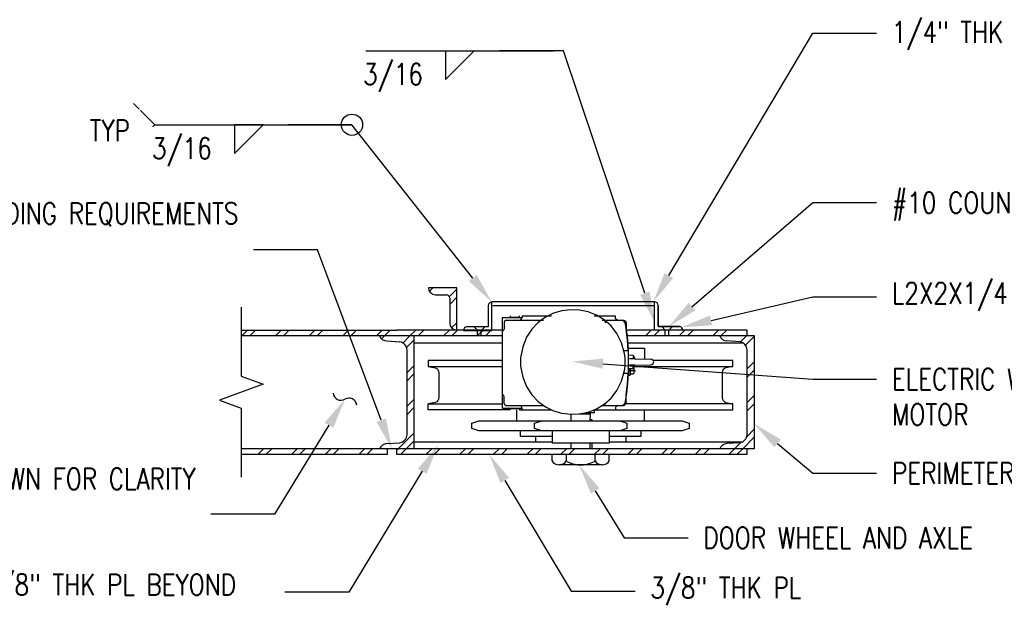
# Model space of a CAD drawing. Header units: inches. Extents: x -165 to 872, y 12 to 168.
# Tile 6 of 17: x 161 to 230, y 91 to 132. Entities that reach past the tile are written whole.
import ezdxf
from ezdxf import colors
from ezdxf.entities.mleader import LeaderData, LeaderLine
from ezdxf.math import Vec2, Vec3

# ---------------------------------------------------------------- set-up
doc = ezdxf.new("R2010")
doc.units = ezdxf.units.IN
doc.header["$MEASUREMENT"] = 0
for name, color, linetype in [('A-ANNO-NOTE', 2, 'Continuous'), ('A-DETL-THIN', 1, 'Continuous'), ('M-DETL-PATT', 1, 'Continuous'), ('S-ANNO-NOTE', 2, 'Continuous')]:
    doc.layers.add(name, color=color, linetype=linetype)
doc.styles.add('Annotative', font='romans.shx', dxfattribs={"width": 0.8, "height": 0.125})
pattern_1 = [(45, (118.7539, 0), (-1.18794, 1.18794), []), (45, (118.7539, 1.8), (-1.18794, 1.18794), [])]

# ---------------------------------------------------------------- blocks, each defined once
blk = doc.blocks.new('HDR-Si_Weld-Symbol - Bottom-1969923-DETAIL - DOOR WHEEL AND MOTOR DOOR')
at = {"layer": 'A-ANNO-NOTE'}
for p, q in [((-0.4375, 0), (0.6709, 0)), ((0.0313, -0.1691), (0.2004, 0)), ((0.0313, 0), (0.0313, -0.1691))]:
    blk.add_line(p, q, dxfattribs=at)
blk = doc.blocks.new('HDR-Si_Weld-Symbol - Bottom-1969935-DETAIL - DOOR WHEEL AND MOTOR DOOR')
at = {"layer": 'A-ANNO-NOTE'}
for p, q in [((-0.4375, 0), (-0.5625, 0.125)), ((-0.4375, 0), (-0.5625, -0.125)), ((-0.4375, 0), (0.7234, 0)), ((0.0313, -0.1691), (0.2004, 0)), ((0.0313, 0), (0.0313, -0.1691)), ((0.2004, 0), (0.0313, 0))]:
    blk.add_line(p, q, dxfattribs=at)
blk.add_circle((0.7234, 0), 0.0625, dxfattribs=at)

msp = doc.modelspace()

# ---------------------------------------------------------------- hatches: boundary and pattern name
at = {"layer": 'M-DETL-PATT', "lineweight": -3}
h = msp.add_hatch(dxfattribs=at)
h.set_pattern_fill('FP_2', color=8, style=0, pattern_type=2)
h.set_pattern_definition(pattern_1)
h.paths.add_polyline_path([(191.8147, 110.555), (191.8147, 113.555), (189.8147, 113.555), (189.8318, 113.4256), (189.8817, 113.305), (189.9612, 113.2014), (190.0647, 113.122), (190.1853, 113.072), (190.3147, 113.055), (191.0647, 113.055), (191.1294, 113.0465), (191.1897, 113.0215), (191.2415, 112.9818), (191.2812, 112.93), (191.3062, 112.8697), (191.3147, 112.805), (191.3147, 111.055), (191.3318, 110.9256), (191.3817, 110.805), (191.4612, 110.7014), (191.5647, 110.622), (191.6853, 110.572)])
h = msp.add_hatch(dxfattribs=at)
h.set_pattern_fill('FP_2', color=8, style=0, pattern_type=2)
h.set_pattern_definition(pattern_1)
h.paths.add_polyline_path([(186.8658, 110.1711), (186.9276, 110.1711), (186.9276, 110.555), (176.596, 110.555), (176.596, 110.1711), (186.3658, 110.1711)])
h = msp.add_hatch(dxfattribs=at)
h.set_pattern_fill('FP_2', color=8, style=0, pattern_type=2)
h.set_pattern_definition(pattern_1)
h.paths.add_polyline_path([(192.768, 110.1711), (195.0425, 110.1711), (195.0425, 110.555), (186.9244, 110.555), (186.934, 110.1711), (192.6533, 110.1711)])
h = msp.add_hatch(dxfattribs=at)
h.set_pattern_fill('FP_2', color=8, style=0, pattern_type=2)
h.set_pattern_definition(pattern_1)
h.paths.add_polyline_path([(210.8772, 110.1711), (212.3147, 110.1711), (212.3147, 110.555), (203.7771, 110.555), (203.8439, 110.1711), (210.3772, 110.1711)])
h = msp.add_hatch(dxfattribs=at)
h.set_pattern_fill('FP_2', color=8, style=0, pattern_type=2)
h.set_pattern_definition(pattern_1)
h.paths.add_polyline_path([(186.9276, 102.1711), (187.5514, 102.1711), (187.5514, 102.1813), (188.8033, 102.1813), (188.8033, 110.1711), (186.3658, 110.1711), (186.4211, 110.05), (186.5046, 109.9463), (186.6111, 109.8664), (186.734, 109.8153), (186.8658, 109.7961), (187.8033, 109.7336), (187.9557, 109.6816), (188.0898, 109.5925), (188.1968, 109.4722), (188.2695, 109.3285), (188.3033, 109.1711), (188.3033, 103.1711), (188.2695, 103.0137), (188.1968, 102.87), (188.0898, 102.7497), (187.9557, 102.6606), (187.8033, 102.6086), (186.8658, 102.5461), (186.734, 102.5269), (186.6111, 102.4757), (186.5046, 102.3959), (186.4211, 102.2922), (186.3704, 102.1813), (186.9276, 102.1813)])
h = msp.add_hatch(dxfattribs=at)
h.set_pattern_fill('FP_2', color=8, style=0, pattern_type=2)
h.set_pattern_definition(pattern_1)
h.paths.add_polyline_path([(212.8147, 102.1711), (212.8147, 110.1711), (210.3772, 110.1711), (210.4326, 110.05), (210.5161, 109.9463), (210.6226, 109.8664), (210.7455, 109.8153), (210.8772, 109.7961), (211.8147, 109.7336), (211.9671, 109.6816), (212.1012, 109.5925), (212.2082, 109.4722), (212.281, 109.3285), (212.3147, 109.1711), (212.3147, 103.1711), (212.281, 103.0137), (212.2082, 102.87), (212.1012, 102.7497), (211.9671, 102.6606), (211.8147, 102.6086), (210.8772, 102.5461), (210.7455, 102.5269), (210.6226, 102.4757), (210.5161, 102.3959), (210.4326, 102.2922), (210.3819, 102.1813), (212.3147, 102.1813), (212.3147, 102.1711)])
h = msp.add_hatch(dxfattribs=at)
h.set_pattern_fill('FP_2', color=8, style=0, pattern_type=2)
h.set_pattern_definition(pattern_1)
h.paths.add_polyline_path([(186.9276, 101.7974), (186.9276, 102.1813), (176.596, 102.1813), (176.596, 101.7974)])
h = msp.add_hatch(dxfattribs=at)
h.set_pattern_fill('FP_2', color=8, style=0, pattern_type=2)
h.set_pattern_definition(pattern_1)
h.paths.add_polyline_path([(212.3147, 101.7974), (212.3147, 102.1813), (187.5514, 102.1813), (187.5514, 101.7974), (192.768, 101.7974)])

# ---------------------------------------------------------------- linework, layer by layer
at = {"layer": 'A-DETL-THIN', "lineweight": -3}
for p, q in [((191.8147, 113.555), (189.8147, 113.555)), ((191.8147, 110.555), (191.8147, 113.555)), ((190.3147, 113.055), (191.0647, 113.055)), ((191.3147, 112.805), (191.3147, 111.055)), ((176.596, 112.1805), (176.596, 107.3069)), ((194.0319, 112.2953), (194.0352, 110.792)), ((205.7855, 112.555), (194.2851, 112.555)), ((194.2851, 110.542), (194.2851, 112.555)), ((194.356, 112.305), (205.7855, 112.305)), ((205.7855, 112.305), (205.7855, 112.555)), ((205.7855, 110.555), (205.7855, 112.555)), ((206.0355, 112.3057), (206.0355, 110.805)), ((206.0355, 110.805), (206.0355, 112.3057)), ((195.0425, 105.0413), (195.0425, 111.4507)), ((195.0425, 111.4507), (196.4267, 111.4507)), ((195.2358, 111.2369), (195.185, 111.1962)), ((195.2867, 111.2471), (195.2358, 111.2369)), ((195.2867, 111.2573), (197.933, 111.2573)), ((195.5819, 111.5626), (195.5819, 111.4812)), ((195.5819, 111.4812), (196.2537, 111.4812)), ((196.2537, 111.4812), (196.2537, 111.5626)), ((196.2638, 111.2675), (196.3453, 111.2878)), ((196.3453, 111.2878), (196.3962, 111.3489)), ((196.3962, 111.3489), (196.4165, 111.4201)), ((196.4267, 111.5728), (198.5132, 111.5728)), ((196.4267, 111.5728), (196.4267, 111.4201)), ((201.5157, 111.5728), (203.0221, 111.5728)), ((202.0857, 111.2573), (203.5819, 111.2573)), ((202.2282, 111.2369), (202.1468, 111.2573)), ((202.2995, 111.1759), (202.2282, 111.2369)), ((203.0221, 111.41), (203.0221, 111.5728)), ((203.0526, 111.3387), (203.0323, 111.41)), ((203.1137, 111.2776), (203.0526, 111.3387)), ((203.0526, 111.3387), (203.1035, 111.2776)), ((203.1035, 111.2776), (203.1748, 111.2573)), ((203.185, 111.2573), (203.1137, 111.2776)), ((203.5615, 111.2369), (203.4801, 111.2573)), ((203.6328, 111.1759), (203.5615, 111.2369)), ((203.5819, 111.2573), (203.6532, 111.2471)), ((203.6532, 111.2471), (203.7142, 111.1962)), ((176.596, 110.555), (187.5514, 110.555)), ((195.0425, 110.555), (187.5514, 110.555)), ((192.2851, 110.542), (194.2851, 110.542)), ((194.0352, 110.792), (192.5344, 110.792)), ((193.2881, 110.5458), (193.0484, 110.792)), ((193.2833, 110.1711), (193.2881, 110.5458)), ((193.5315, 110.1711), (193.5363, 110.5409)), ((193.5363, 110.5409), (193.7941, 110.792)), ((195.1035, 110.5448), (195.0628, 110.5143)), ((195.1035, 110.555), (195.1442, 110.5855)), ((195.1442, 110.5855), (195.1544, 110.6262)), ((195.1646, 111.1352), (195.1646, 110.6262)), ((195.185, 111.1962), (195.1748, 111.1352)), ((202.3402, 111.1046), (202.2995, 111.1759)), ((202.3402, 111.0639), (202.33, 111.0944)), ((203.6735, 111.1046), (203.6328, 111.1759)), ((203.6735, 111.0944), (203.8373, 110.1526)), ((203.7651, 111.1352), (203.7142, 111.1962)), ((203.7753, 111.0639), (203.7651, 111.1352)), ((203.8771, 109.8556), (203.7753, 110.5986)), ((203.7771, 110.555), (203.8439, 110.1711)), ((212.3147, 110.555), (203.7771, 110.555)), ((203.7855, 111.0639), (203.7855, 110.4838)), ((206.0355, 110.805), (207.5388, 110.8082)), ((207.5388, 110.8082), (206.0355, 110.805)), ((206.5357, 110.5582), (206.2949, 110.8055)), ((206.5308, 110.1833), (206.5357, 110.5582)), ((206.779, 110.18), (206.7838, 110.5533)), ((206.7838, 110.5533), (207.0445, 110.8072)), ((212.3147, 110.1711), (212.3147, 110.555)), ((176.596, 110.1711), (195.0425, 110.1711)), ((188.8033, 102.1813), (188.8033, 110.1711)), ((195.0628, 110.5143), (195.0526, 110.4736)), ((203.8335, 110.1737), (212.3147, 110.1737)), ((203.8373, 110.1526), (203.8771, 109.8047)), ((203.8439, 110.1711), (212.8147, 110.1711)), ((203.928, 109.0922), (203.8771, 109.8556)), ((212.8147, 110.1711), (212.8147, 102.1711)), ((186.8658, 109.7961), (187.8033, 109.7336)), ((188.3033, 103.1711), (188.3033, 109.1711)), ((188.8033, 109.6724), (195.0425, 109.6724)), ((203.8771, 109.8047), (203.928, 109.0922)), ((203.8865, 109.6724), (211.9852, 109.6724)), ((203.9134, 109.2958), (205.0679, 109.2958)), ((205.0679, 109.2958), (205.0679, 108.5222)), ((211.8147, 109.7336), (210.8772, 109.7961)), ((212.3147, 103.1711), (212.3147, 109.1711)), ((196.3147, 108.6138), (196.3046, 108.3085)), ((203.9483, 109.1024), (203.6328, 109.1024)), ((203.704, 108.6138), (203.6633, 108.9192)), ((203.7142, 108.3085), (203.704, 108.6138)), ((203.9483, 107.5248), (203.9483, 109.1024)), ((203.9483, 108.8072), (204.2638, 108.797)), ((204.3758, 108.5324), (203.9992, 108.5426)), ((204.2638, 108.797), (204.3758, 108.5324)), ((204.2638, 108.797), (204.2638, 108.5426)), ((204.3758, 108.5324), (205.5259, 108.5019)), ((205.5972, 108.4917), (205.5259, 108.5019)), ((195.0425, 108.4205), (189.8007, 108.4205)), ((189.8007, 108.4205), (189.8007, 107.9828)), ((189.8007, 107.9828), (195.0425, 107.9828)), ((189.8007, 107.9828), (190.1875, 107.9217)), ((190.1875, 107.9217), (190.2995, 107.9014)), ((190.2995, 107.9014), (190.4012, 107.8505)), ((190.4012, 107.8505), (190.4827, 107.7691)), ((190.4827, 107.7691), (190.5336, 107.6673)), ((196.3046, 108.3085), (196.3147, 108.0032)), ((203.6633, 107.6978), (203.704, 108.0032)), ((203.704, 108.0032), (203.7142, 108.3085)), ((204.2638, 107.8199), (203.9483, 107.8199)), ((203.9687, 107.3823), (203.9687, 107.8199)), ((204.3758, 108.0846), (203.9992, 108.0744)), ((204.0908, 107.423), (204.0908, 107.8199)), ((204.3758, 108.0846), (204.2638, 107.8199)), ((204.2638, 107.8199), (204.2638, 108.0816)), ((204.3147, 107.8301), (204.2944, 107.7182)), ((204.3046, 107.9319), (204.3147, 107.8301)), ((204.3147, 107.8403), (204.3059, 107.9194)), ((204.3147, 107.9319), (204.3758, 108.0846)), ((204.3249, 107.8403), (204.3249, 107.596)), ((204.3327, 107.9828), (211.3173, 107.9828)), ((204.3758, 108.0846), (205.5259, 108.1151)), ((205.5259, 108.1151), (205.5972, 108.1253)), ((211.3173, 108.4205), (205.6888, 108.4205)), ((210.6353, 107.7691), (210.5844, 107.6673)), ((210.7168, 107.8505), (210.6353, 107.7691)), ((210.8185, 107.9014), (210.7168, 107.8505)), ((210.9305, 107.9217), (210.8185, 107.9014)), ((211.3173, 107.9828), (210.9305, 107.9217)), ((211.3173, 107.9828), (211.3173, 108.4205)), ((176.596, 107.3069), (178.1415, 106.7444)), ((190.5336, 107.6673), (190.5539, 107.5553)), ((190.5539, 107.5553), (190.5539, 105.7945)), ((203.6328, 107.5248), (203.9483, 107.5248)), ((203.8771, 106.7614), (203.928, 107.5248)), ((203.928, 107.5248), (203.8771, 106.8123)), ((203.9381, 107.4128), (203.9381, 107.7182)), ((203.9381, 107.7182), (204.4369, 107.7182)), ((203.9687, 107.3823), (204.0501, 107.3823)), ((204.0501, 107.3925), (204.0806, 107.423)), ((204.0908, 107.4739), (204.3046, 107.4739)), ((204.2944, 107.7182), (204.3147, 107.596)), ((204.3147, 107.596), (204.2944, 107.4739)), ((210.5844, 107.6673), (210.5641, 107.5553)), ((210.5641, 107.5553), (210.5641, 105.7945)), ((178.1415, 106.7444), (175.0506, 105.6194)), ((203.7753, 106.0184), (203.8771, 106.7614)), ((203.8771, 106.8123), (203.7956, 106.0998)), ((190.5336, 105.6825), (190.4827, 105.5808)), ((190.5539, 105.7945), (190.5336, 105.6825)), ((195.0526, 106.0286), (195.0628, 105.9879)), ((195.0628, 105.9879), (195.1035, 105.9574)), ((195.1442, 105.9166), (195.1035, 105.9472)), ((195.1544, 105.8759), (195.1442, 105.9166)), ((195.1646, 105.3568), (195.1646, 105.8759)), ((203.7956, 106.0998), (203.6735, 105.3976)), ((203.7855, 105.4383), (203.7855, 106.0184)), ((210.5641, 105.7945), (210.5844, 105.6825)), ((210.5844, 105.6825), (210.6353, 105.5808)), ((175.0506, 105.6194), (176.596, 105.0569)), ((176.596, 105.0569), (176.596, 100.1833)), ((190.1875, 105.4281), (189.8007, 105.3568)), ((189.8007, 104.9192), (189.8007, 105.3568)), ((189.8007, 105.3568), (195.0425, 105.3568)), ((190.2995, 105.4484), (190.1875, 105.4281)), ((190.4012, 105.4993), (190.2995, 105.4484)), ((190.4827, 105.5808), (190.4012, 105.4993)), ((195.0425, 105.0413), (196.4267, 105.0413)), ((195.1748, 105.3568), (195.185, 105.306)), ((195.185, 105.306), (195.2358, 105.2551)), ((195.2358, 105.2551), (195.2867, 105.2449)), ((195.2867, 105.2347), (197.933, 105.2347)), ((196.2537, 105.0108), (195.5819, 105.0108)), ((195.5819, 104.9294), (195.5819, 105.0108)), ((196.2537, 105.0108), (196.2537, 104.9294)), ((196.3453, 105.2143), (196.2638, 105.2347)), ((196.3962, 105.1635), (196.3453, 105.2143)), ((196.4165, 105.082), (196.3962, 105.1635)), ((196.4267, 104.9192), (196.4267, 105.082)), ((202.0857, 105.2347), (203.5819, 105.2347)), ((202.1468, 105.2449), (202.2282, 105.2652)), ((202.2282, 105.2652), (202.2995, 105.3263)), ((202.2995, 105.3263), (202.3402, 105.3976)), ((202.33, 105.3976), (202.3402, 105.4281)), ((203.0221, 105.082), (203.0221, 104.9192)), ((203.0526, 105.1635), (203.0323, 105.082)), ((203.0526, 105.1635), (203.1137, 105.2143)), ((203.185, 105.2347), (203.1137, 105.2143)), ((203.5615, 105.2652), (203.4801, 105.2449)), ((203.6328, 105.3263), (203.5615, 105.2652)), ((203.5819, 105.2449), (203.6532, 105.2551)), ((203.6735, 105.3976), (203.6328, 105.3263)), ((203.6532, 105.2551), (203.7142, 105.306)), ((203.7142, 105.306), (203.7651, 105.367)), ((203.7753, 105.4383), (203.7651, 105.367)), ((211.3173, 105.3568), (203.7651, 105.3568)), ((210.6353, 105.5808), (210.7168, 105.4993)), ((210.7168, 105.4993), (210.8185, 105.4484)), ((210.8185, 105.4484), (210.9305, 105.4281)), ((210.9305, 105.4281), (211.3173, 105.3568)), ((211.3173, 104.9192), (211.3173, 105.3568)), ((195.5819, 104.9192), (189.8007, 104.9192)), ((196.0603, 104.1456), (196.0603, 104.9192)), ((196.2537, 104.9192), (198.503, 104.9192)), ((199.8771, 104.6037), (199.8771, 104.1456)), ((201.2511, 104.624), (200.4267, 104.624)), ((201.5463, 104.7258), (200.956, 104.7258)), ((201.2308, 104.2271), (201.2308, 104.3085)), ((201.2409, 104.3187), (201.2409, 104.3696)), ((201.2511, 104.3797), (201.2511, 104.7258)), ((201.5157, 104.9192), (211.3173, 104.9192)), ((201.5463, 104.7258), (201.5463, 104.9192)), ((205.0679, 104.1456), (205.0679, 104.9192)), ((192.8847, 103.9828), (193.3834, 104.1456)), ((192.8847, 103.6164), (192.8847, 103.9828)), ((193.3834, 103.4535), (192.8847, 103.6164)), ((193.3834, 104.1456), (207.7346, 104.1456)), ((197.3122, 103.9828), (197.8109, 104.1456)), ((197.3122, 103.6164), (197.3122, 103.9828)), ((197.8109, 103.4535), (197.3122, 103.6164)), ((201.3834, 104.2169), (201.2308, 104.2169)), ((201.2308, 104.2169), (201.2308, 104.1456)), ((201.3834, 104.1456), (201.3834, 104.2169)), ((203.3173, 104.1456), (203.816, 103.9828)), ((203.816, 103.6164), (203.3173, 103.4535)), ((203.816, 103.9828), (203.816, 103.6164)), ((207.7346, 104.1456), (208.2333, 103.9828)), ((208.2333, 103.6164), (207.7346, 103.4535)), ((208.2333, 103.9828), (208.2333, 103.6164)), ((207.7346, 103.4535), (193.3834, 103.4535)), ((196.3046, 103.0464), (196.3046, 103.4535)), ((198.5641, 103.0464), (196.3046, 103.0464)), ((197.3733, 103.0464), (197.3733, 102.6698)), ((198.5641, 102.5782), (198.5641, 103.4535)), ((202.5641, 103.4535), (202.5641, 102.5782)), ((204.8135, 103.0464), (202.5641, 103.0464)), ((203.7549, 103.0464), (203.7549, 102.6698)), ((204.8135, 103.4535), (204.8135, 103.0464)), ((186.8658, 102.5461), (187.8033, 102.6086)), ((188.8033, 102.6698), (198.5641, 102.6698)), ((202.5641, 102.5782), (198.5641, 102.5782)), ((199.8771, 102.5782), (199.8771, 102.1813)), ((201.2308, 102.1813), (201.2308, 102.5782)), ((201.3834, 102.1813), (201.3834, 102.5782)), ((202.5641, 102.6698), (211.9852, 102.6698)), ((211.8147, 102.6086), (210.8772, 102.5461)), ((186.9276, 102.1813), (176.596, 102.1813)), ((176.596, 101.7974), (186.9276, 101.7974)), ((186.9276, 101.7974), (186.9276, 102.1813)), ((187.5514, 102.1711), (186.9276, 102.1711)), ((187.5514, 102.1813), (187.5514, 101.7974)), ((212.3147, 102.1813), (187.5514, 102.1813)), ((187.5514, 101.7974), (212.3147, 101.7974)), ((198.5336, 101.7974), (198.5336, 101.3088)), ((199.5514, 101.304), (199.5514, 101.7974)), ((201.5768, 101.3088), (201.5768, 101.7974)), ((202.5844, 101.3088), (202.5844, 101.7974)), ((212.3147, 101.7974), (212.3147, 102.1813)), ((212.8147, 102.1711), (212.3147, 102.1711)), ((198.5437, 101.319), (198.6252, 101.2172)), ((202.0857, 101.0442), (199.0425, 101.0442)), ((199.4598, 101.2172), (199.5412, 101.319)), ((199.5412, 101.3088), (199.7549, 101.207)), ((201.3631, 101.207), (201.5768, 101.3088)), ((201.587, 101.319), (201.6684, 101.2172)), ((202.503, 101.2172), (202.5844, 101.319))]:
    msp.add_line(p, q, dxfattribs=at)
for centre, radius, start, end in [((190.3147, 113.555), 0.5, 180, 270), ((191.0647, 112.805), 0.25, 360, 90), ((194.3137, 112.2594), 0.2841, 95.766301, 172.73714), ((205.767, 112.2864), 0.2692, 4.10805, 86.05988), ((205.767, 112.2864), 0.2692, 4.10805, 86.05988), ((191.8147, 111.055), 0.5, 180, 270), ((192.5537, 110.5235), 0.2692, 94.10805, 176.05988), ((207.5029, 110.5265), 0.2841, 5.766301, 82.73714), ((207.5029, 110.5265), 0.2841, 5.765928, 82.73714), ((186.8766, 110.3314), 0.5354, 197.421545, 268.83866), ((210.8881, 110.3314), 0.5354, 197.421545, 268.83866), ((187.6789, 109.1196), 0.6265, 4.716213, 78.550866), ((211.6904, 109.1196), 0.6265, 4.716213, 78.550866), ((183.6407, 106.1687), 0.5596, 186.64921, 299.936687), ((184.1992, 105.1988), 0.5596, 6.64921, 119.936687), ((187.6789, 103.2226), 0.6265, 281.449134, 355.283787), ((211.6904, 103.2226), 0.6265, 281.449134, 355.283787), ((186.8766, 102.0108), 0.5354, 91.16134, 161.377787), ((210.8881, 102.0108), 0.5354, 91.16134, 161.377787), ((200.559, 103.0742), 2.0329, 246.701015, 293.298985)]:
    msp.add_arc(centre, radius, start, end, dxfattribs=at)
for points in [[(203.6633, 108.9192), (202.7943, 113.2045), (196.8319, 112.9589), (196.3147, 108.6138)], [(205.5972, 108.1253), (205.7644, 108.2317), (205.7644, 108.3853), (205.5972, 108.4917)], [(196.3147, 108.0032), (196.8319, 103.6581), (202.7943, 103.4125), (203.6633, 107.6978)], [(198.6252, 101.2172), (198.8433, 100.9977), (199.2416, 100.9977), (199.4598, 101.2172)], [(201.6684, 101.2172), (201.8866, 100.9977), (202.2849, 100.9977), (202.503, 101.2172)]]:
    msp.add_open_spline(points, degree=3, dxfattribs=at)

# ---------------------------------------------------------------- block references
at = {"layer": 'A-ANNO-NOTE', "lineweight": -3, "xscale": 12, "yscale": 12, "zscale": 12}
for name, p in [('HDR-Si_Weld-Symbol - Bottom-1969923-DETAIL - DOOR WHEEL AND MOTOR DOOR', (190.6418, 130.2907)), ('HDR-Si_Weld-Symbol - Bottom-1969935-DETAIL - DOOR WHEEL AND MOTOR DOOR', (175.7349, 125.0595))]:
    msp.add_blockref(name, p, dxfattribs=at)

# ---------------------------------------------------------------- leaders
at = {"layer": 'S-ANNO-NOTE', "lineweight": -3}
ml = msp.add_multileader_mtext('Standard', dxfattribs=at)
ml.set_content('{\\C256;1/4" THK STL PL. SIZE AS REQUIRED BY DOOR MFR FOR SELECTED WHEEL MOTOR REQUIREMENTS}', color=2, style='Annotative')
ml.set_leader_properties(color=1)
ml.build(insert=Vec2(0, 0))
ml.multileader.update_dxf_attribs({"text_right_attachment_type": 3, "dogleg_length": 0.375, "arrow_head_size": 2.16, "scale": 12})
ctx = ml.context
ctx.base_point, ctx.scale, ctx.char_height, ctx.arrow_head_size, ctx.landing_gap_size, ctx.plane_origin = Vec3(221.4589, 131.5349), 12, 1.5, 2.16, 1.08, Vec3(195.8012, 87.9441)
ctx.right_attachment = 3
notes = []
notes.append((ctx, [(0, (1, 1, 0), (216.9589, 131.5349), (1, 0), 4.5, [(0, [(205.69, 112.555)], 0, [])])]))
ctx.mtext.insert, ctx.mtext.width, ctx.mtext.flow_direction = Vec3(222.5389, 132.3563), 34.725858, 5
ml = msp.add_multileader_mtext('Standard', dxfattribs=at)
ml.set_content('\\pxqr,t3.2,6.4,9.6,12.8,16,19.2,22.4,25.6,28.8,32,35.2,38.4,41.6,44.8,48,51.2,54.4,57.6,60.8,64,67.2,70.4,73.6,76.8,80,83.2,86.4,89.6,92.8,96,99.2,102.4;{\\C256; }', color=2, style='Annotative')
ml.set_leader_properties(color=256)
ml.build(insert=Vec2(0, 0))
ml.multileader.update_dxf_attribs({"text_right_attachment_type": 3, "dogleg_length": 0.375, "arrow_head_size": 2.16, "scale": 12})
ctx = ml.context
ctx.base_point, ctx.scale, ctx.char_height, ctx.arrow_head_size, ctx.landing_gap_size, ctx.plane_origin = Vec3(191.4796, 130.2907), 12, 1.5, 2.16, 1.08, Vec3(214.842, 75.8799)
ctx.right_attachment, ctx.text_align_type = 3, 2
notes.append((ctx, [(0, (1, 1, 0), (199.3396, 130.2907), (-1, 0), 4.5, [(0, [(205.7855, 111.1257)], 0, [])])]))
ctx.mtext.insert, ctx.mtext.width, ctx.mtext.alignment, ctx.mtext.flow_direction = Vec3(193.7596, 131.0407), 24.258925, 3, 5
ml = msp.add_multileader_mtext('Standard', dxfattribs=at)
ml.set_content('\\pxqr,t3.2,6.4,9.6,12.8,16,19.2,22.4,25.6,28.8,32,35.2,38.4,41.6,44.8,48,51.2,54.4,57.6,60.8,64,67.2,70.4,73.6,76.8,80,83.2,86.4,89.6,92.8,96,99.2,102.4;{\\C256; }', color=2, style='Annotative')
ml.set_leader_properties(color=256)
ml.build(insert=Vec2(0, 0))
ml.multileader.update_dxf_attribs({"text_right_attachment_type": 3, "dogleg_length": 0.375, "arrow_head_size": 2.16, "scale": 12})
ctx = ml.context
ctx.base_point, ctx.scale, ctx.char_height, ctx.arrow_head_size, ctx.landing_gap_size, ctx.plane_origin = Vec3(176.5563, 125.0595), 12, 1.5, 2.16, 1.08, Vec3(203.3416, 77.2963)
ctx.right_attachment, ctx.text_align_type = 3, 2
notes.append((ctx, [(0, (1, 1, 0), (184.4163, 125.0595), (-1, 0), 4.5, [(0, [(194.2851, 112.542)], 0, [])])]))
ctx.mtext.insert, ctx.mtext.width, ctx.mtext.alignment, ctx.mtext.flow_direction = Vec3(178.8363, 125.8095), 24.258925, 3, 5
ml = msp.add_multileader_mtext('Standard', dxfattribs=at)
ml.set_content('\\pxt3.2,6.4,9.6,12.8,16,19.2,22.4,25.6,28.8,32,35.2,38.4,41.6,44.8,48,51.2,54.4,57.6,60.8,64,67.2,70.4,73.6,76.8,80,83.2,86.4,89.6,92.8,96,99.2,102.4;{\\C256;#10 COUNTERSUNK SCREWS @ 6" OC AROUND PERIMETER}', color=2, style='Annotative')
ml.set_leader_properties(color=1)
ml.build(insert=Vec2(0, 0))
ml.multileader.update_dxf_attribs({"text_right_attachment_type": 3, "dogleg_length": 0.375, "arrow_head_size": 2.16, "scale": 12})
ctx = ml.context
ctx.base_point, ctx.scale, ctx.char_height, ctx.arrow_head_size, ctx.landing_gap_size, ctx.plane_origin = Vec3(221.4589, 119.5602), 12, 1.5, 2.16, 1.08, Vec3(195.8012, 78.3949)
ctx.right_attachment = 3
notes.append((ctx, [(0, (1, 1, 0), (216.9589, 119.5602), (1, 0), 4.5, [(0, [(206.7836, 110.8066)], 0, [])])]))
ctx.mtext.insert, ctx.mtext.width, ctx.mtext.flow_direction = Vec3(222.5389, 120.3102), 35.802177, 5
ml = msp.add_multileader_mtext('Standard', dxfattribs=at)
ml.set_content('{\\C256;SEE SHEET S-703 FOR WELDING REQUIREMENTS}', color=2, style='Annotative')
ml.set_leader_properties(color=1)
ml.build(insert=Vec2(0, 0))
ml.multileader.update_dxf_attribs({"text_right_attachment_type": 3, "dogleg_length": 0.375, "arrow_head_size": 2.16, "scale": 12})
ctx = ml.context
ctx.base_point, ctx.scale, ctx.char_height, ctx.arrow_head_size, ctx.landing_gap_size, ctx.plane_origin = Vec3(153.5404, 118.7314), 12, 1.5, 2.16, 1.08, Vec3(196.4031, 74.9254)
ctx.right_attachment, ctx.text_align_type = 3, 2
notes.append((ctx, [(0, (1, 1, 0), (181.9718, 116.2314), (-1, 0), 4.5, [(0, [(187.2395, 102.1711)], 0, [])])]))
ctx.mtext.insert, ctx.mtext.width, ctx.mtext.alignment, ctx.mtext.flow_direction = Vec3(176.3918, 119.5528), 24.615259, 3, 5
ml = msp.add_multileader_mtext('Standard', dxfattribs=at)
ml.set_content('{\\C256;DOOR WHEEL AND AXLE}', color=2, style='Annotative')
ml.set_leader_properties(color=1)
ml.build(insert=Vec2(0, 0))
ml.multileader.update_dxf_attribs({"text_right_attachment_type": 3, "dogleg_length": 0.375, "arrow_head_size": 2.16, "scale": 12})
ctx = ml.context
ctx.base_point, ctx.scale, ctx.char_height, ctx.arrow_head_size, ctx.landing_gap_size, ctx.plane_origin = Vec3(426.8639, 115.7798), 12, 1.5, 2.16, 1.08, Vec3(481.8626, 72.9796)
ctx.right_attachment, ctx.text_align_type = 3, 2
notes.append((ctx, [(0, (1, 1, 0), (455.1811, 115.7798), (-1, 0), 4.5, [(0, [(470.4105, 109.0203)], 0, [])])]))
ctx.mtext.insert, ctx.mtext.width, ctx.mtext.alignment, ctx.mtext.flow_direction = Vec3(449.6011, 116.5298), 23.914505, 3, 5
ml = msp.add_multileader_mtext('Standard', dxfattribs=at)
ml.set_content('\\pxt3.2,6.4,9.6,12.8,16,19.2,22.4,25.6,28.8,32,35.2,38.4,41.6,44.8,48,51.2,54.4,57.6,60.8,64,67.2,70.4,73.6,76.8,80,83.2,86.4,89.6,92.8,96,99.2,102.4;{\\C256;L2X2X1/4}', color=2, style='Annotative')
ml.set_leader_properties(color=1)
ml.build(insert=Vec2(0, 0))
ml.multileader.update_dxf_attribs({"text_right_attachment_type": 3, "dogleg_length": 0.375, "arrow_head_size": 2.16, "scale": 12})
ctx = ml.context
ctx.base_point, ctx.scale, ctx.char_height, ctx.arrow_head_size, ctx.landing_gap_size, ctx.plane_origin = Vec3(221.4589, 112.9149), 12, 1.5, 2.16, 1.08, Vec3(199.8986, 71.2146)
ctx.right_attachment = 3
notes.append((ctx, [(0, (1, 1, 0), (216.9589, 112.9149), (1, 0), 4.5, [(0, [(207.6681, 110.7575)], 0, [])])]))
ctx.mtext.insert, ctx.mtext.width, ctx.mtext.flow_direction = Vec3(222.5389, 113.9149), 9.906205, 5
ml = msp.add_multileader_mtext('Standard', dxfattribs=at)
ml.set_content('\\pxt3.2,6.4,9.6,12.8,16,19.2,22.4,25.6,28.8,32,35.2,38.4,41.6,44.8,48,51.2,54.4,57.6,60.8,64,67.2,70.4,73.6,76.8,80,83.2,86.4,89.6,92.8,96,99.2,102.4;{\\C256;7/8" THK PL}', color=2, style='Annotative')
ml.set_leader_properties(color=1)
ml.build(insert=Vec2(0, 0))
ml.multileader.update_dxf_attribs({"text_right_attachment_type": 3, "dogleg_length": 0.375, "arrow_head_size": 2.16, "scale": 12})
ctx = ml.context
ctx.base_point, ctx.scale, ctx.char_height, ctx.arrow_head_size, ctx.landing_gap_size, ctx.plane_origin = Vec3(16.8315, 108.1672), 12, 1.5, 2.16, 1.08, Vec3(-0.91, 65.8451)
ctx.right_attachment = 3
notes.append((ctx, [(0, (1, 1, 0), (12.3315, 108.1672), (1, 0), 4.5, [(0, [(4.3853, 106.0577)], 0, [])])]))
ctx.mtext.insert, ctx.mtext.width, ctx.mtext.flow_direction = Vec3(17.9115, 109.1672), 34.923532, 5
ml = msp.add_multileader_mtext('Standard', dxfattribs=at)
ml.set_content('\\pxt3.2,6.4,9.6,12.8,16,19.2,22.4,25.6,28.8,32,35.2,38.4,41.6,44.8,48,51.2,54.4,57.6,60.8,64,67.2,70.4,73.6,76.8,80,83.2,86.4,89.6,92.8,96,99.2,102.4;{\\C256;ELECTRIC WHEEL\\PMOTOR}', color=2, style='Annotative')
ml.set_leader_properties(color=1)
ml.build(insert=Vec2(0, 0))
ml.multileader.update_dxf_attribs({"text_right_attachment_type": 3, "dogleg_length": 0.375, "arrow_head_size": 2.16, "scale": 12})
ctx = ml.context
ctx.base_point, ctx.scale, ctx.char_height, ctx.arrow_head_size, ctx.landing_gap_size, ctx.plane_origin = Vec3(221.4589, 107.0995), 12, 1.5, 2.16, 1.08, Vec3(199.8986, 64.7774)
ctx.right_attachment = 3
notes.append((ctx, [(0, (1, 1, 0), (216.9589, 107.0995), (1, 0), 4.5, [(0, [(199.9754, 108.3475)], 0, [])])]))
ctx.mtext.insert, ctx.mtext.width, ctx.mtext.flow_direction = Vec3(222.5389, 107.8495), 15.36789, 5
ml = msp.add_multileader_mtext('Standard', dxfattribs=at)
ml.set_content('{\\C256;DOOR INFILL NOT SHOWN FOR CLARITY}', color=2, style='Annotative')
ml.set_leader_properties(color=1)
ml.build(insert=Vec2(0, 0))
ml.multileader.update_dxf_attribs({"text_right_attachment_type": 3, "dogleg_length": 0.375, "arrow_head_size": 2.16, "scale": 12})
ctx = ml.context
ctx.base_point, ctx.scale, ctx.char_height, ctx.arrow_head_size, ctx.landing_gap_size, ctx.plane_origin = Vec3(294.5737, 99.2721), 12, 1.5, 2.16, 1.08, Vec3(327.4095, 51.9499)
ctx.right_attachment, ctx.text_align_type = 3, 2
notes.append((ctx, [(0, (1, 1, 0), (312.4337, 94.2721), (-1, 0), 4.5, [(0, [(316.942, 108.3342)], 0, [])])]))
ctx.mtext.insert, ctx.mtext.width, ctx.mtext.alignment, ctx.mtext.flow_direction = Vec3(306.8537, 100.0221), 14.922866, 3, 5
ml = msp.add_multileader_mtext('Standard', dxfattribs=at)
ml.set_content('{\\C256;DOOR INFILL NOT SHOWN FOR CLARITY}', color=2, style='Annotative')
ml.set_leader_properties(color=1)
ml.build(insert=Vec2(0, 0))
ml.multileader.update_dxf_attribs({"text_right_attachment_type": 3, "dogleg_length": 0.375, "arrow_head_size": 2.16, "scale": 12})
ctx = ml.context
ctx.base_point, ctx.scale, ctx.char_height, ctx.arrow_head_size, ctx.landing_gap_size, ctx.plane_origin = Vec3(153.5404, 100.0543), 12, 1.5, 2.16, 1.08, Vec3(192.0967, 54.4057)
ctx.right_attachment, ctx.text_align_type = 3, 2
notes.append((ctx, [(0, (1, 1, 0), (178.9433, 97.5543), (-1, 0), 4.5, [(0, [(183.9199, 105.6838)], 0, [])])]))
ctx.mtext.insert, ctx.mtext.width, ctx.mtext.alignment, ctx.mtext.flow_direction = Vec3(173.3633, 100.8043), 19.192544, 3, 5
ml = msp.add_multileader_mtext('Standard', dxfattribs=at)
ml.set_content('\\pxt3.2,6.4,9.6,12.8,16,19.2,22.4,25.6,28.8,32,35.2,38.4,41.6,44.8,48,51.2,54.4,57.6,60.8,64,67.2,70.4,73.6,76.8,80,83.2,86.4,89.6,92.8,96,99.2,102.4;{\\C256;PERIMETER CHANNEL}', color=2, style='Annotative')
ml.set_leader_properties(color=1)
ml.build(insert=Vec2(0, 0))
ml.multileader.update_dxf_attribs({"text_right_attachment_type": 3, "dogleg_length": 0.375, "arrow_head_size": 2.16, "scale": 12})
ctx = ml.context
ctx.base_point, ctx.scale, ctx.char_height, ctx.arrow_head_size, ctx.landing_gap_size, ctx.plane_origin = Vec3(221.4589, 100.4629), 12, 1.5, 2.16, 1.08, Vec3(203.7174, 58.1407)
ctx.right_attachment = 3
notes.append((ctx, [(0, (1, 1, 0), (216.9589, 100.4629), (1, 0), 4.5, [(0, [(212.8147, 103.9498)], 0, [])])]))
ctx.mtext.insert, ctx.mtext.width, ctx.mtext.flow_direction = Vec3(222.5389, 101.2129), 20.18299, 5
ml = msp.add_multileader_mtext('Standard', dxfattribs=at)
ml.set_content('{\\C256;SEE SHEET S-504 FOR\\P\\pxt3.2,6.4,9.6,12.8,16,19.2,22.4,25.6,28.8,32,35.2,38.4,41.6,44.8,48,51.2,54.4,57.6,60.8,64,67.2,70.4,73.6,76.8,80,83.2,86.4,89.6,92.8,96,99.2,102.4;TRENCH AND TRENCH\\PCOVER REQUIREMENTS}', color=2, style='Annotative')
ml.set_leader_properties(color=1)
ml.build(insert=Vec2(0, 0))
ml.multileader.update_dxf_attribs({"text_right_attachment_type": 3, "dogleg_length": 0.375, "arrow_head_size": 2.16, "scale": 12})
ctx = ml.context
ctx.base_point, ctx.scale, ctx.char_height, ctx.arrow_head_size, ctx.landing_gap_size, ctx.plane_origin = Vec3(16.8315, 98.2823), 12, 1.5, 2.16, 1.08, Vec3(-0.91, 55.9601)
ctx.right_attachment = 3
notes.append((ctx, [(0, (1, 1, 0), (12.3315, 98.2823), (1, 0), 4.5, [(0, [(10.0428, 102.6351)], 0, [])])]))
ctx.mtext.insert, ctx.mtext.width, ctx.mtext.flow_direction = Vec3(17.9115, 99.1037), 22.272078, 5
ml = msp.add_multileader_mtext('Standard', dxfattribs=at)
ml.set_content('{\\C256;7/8" THK PL BEYOND}', color=2, style='Annotative')
ml.set_leader_properties(color=1)
ml.build(insert=Vec2(0, 0))
ml.multileader.update_dxf_attribs({"text_right_attachment_type": 3, "dogleg_length": 0.375, "arrow_head_size": 2.16, "scale": 12})
ctx = ml.context
ctx.base_point, ctx.scale, ctx.char_height, ctx.arrow_head_size, ctx.landing_gap_size, ctx.plane_origin = Vec3(157.3523, 92.3335), 12, 1.5, 2.16, 1.08, Vec3(198.0753, 49.8026)
ctx.right_attachment = 3
notes.append((ctx, [(0, (1, 1, 0), (184.1837, 92.0478), (-1, 0), 4.5, [(0, [(190.5009, 102.4384)], 0, [])])]))
ctx.mtext.insert, ctx.mtext.width, ctx.mtext.flow_direction = Vec3(158.4323, 93.3335), 27.297429, 5
ml = msp.add_multileader_mtext('Standard', dxfattribs=at)
ml.set_content('\\pxt3.2,6.4,9.6,12.8,16,19.2,22.4,25.6,28.8,32,35.2,38.4,41.6,44.8,48,51.2,54.4,57.6,60.8,64,67.2,70.4,73.6,76.8,80,83.2,86.4,89.6,92.8,96,99.2,102.4;{\\C256;3/8" THK PL}', color=2, style='Annotative')
ml.set_leader_properties(color=1)
ml.build(insert=Vec2(0, 0))
ml.multileader.update_dxf_attribs({"text_right_attachment_type": 3, "dogleg_length": 0.375, "arrow_head_size": 2.16, "scale": 12})
ctx = ml.context
ctx.base_point, ctx.scale, ctx.char_height, ctx.arrow_head_size, ctx.landing_gap_size, ctx.plane_origin = Vec3(204.4018, 92.1248), 12, 1.5, 2.16, 1.08, Vec3(187.089, 49.8026)
ctx.right_attachment = 3
notes.append((ctx, [(0, (1, 1, 0), (199.9018, 92.1248), (1, 0), 4.5, [(0, [(194.0946, 101.7974)], 0, [])])]))
ctx.mtext.insert, ctx.mtext.width, ctx.mtext.flow_direction = Vec3(205.4818, 93.1248), 24.089797, 5
ml = msp.add_multileader_mtext('Standard', dxfattribs=at)
ml.set_content('\\pxt3.2,6.4,9.6,12.8,16,19.2,22.4,25.6,28.8,32,35.2,38.4,41.6,44.8,48,51.2,54.4,57.6,60.8,64,67.2,70.4,73.6,76.8,80,83.2,86.4,89.6,92.8,96,99.2,102.4;{\\C256;DOOR WHEEL AND AXLE}', color=2, style='Annotative')
ml.set_leader_properties(color=1)
ml.build(insert=Vec2(0, 0))
ml.multileader.update_dxf_attribs({"text_right_attachment_type": 3, "dogleg_length": 0.375, "arrow_head_size": 2.16, "scale": 12})
ctx = ml.context
ctx.base_point, ctx.scale, ctx.char_height, ctx.arrow_head_size, ctx.landing_gap_size, ctx.plane_origin = Vec3(208.144, 95.8971), 12, 1.5, 2.16, 1.08, Vec3(189.1767, 53.575)
ctx.right_attachment = 3
notes.append((ctx, [(0, (1, 1, 0), (203.644, 95.8971), (1, 0), 4.5, [(0, [(200.45, 101.0442)], 0, [])])]))
ctx.mtext.insert, ctx.mtext.width, ctx.mtext.flow_direction = Vec3(209.224, 96.6471), 23.226477, 5
for ctx, leaders in notes:
    for number, flags, end, landing, length, lines in leaders:
        leader = LeaderData()
        leader.index, (leader.has_last_leader_line, leader.has_dogleg_vector, leader.attachment_direction) = number, flags
        leader.last_leader_point, leader.dogleg_vector, leader.dogleg_length = Vec3(end), Vec3(landing), length
        for number, points, colour, breaks in lines:
            line = LeaderLine()
            line.index, line.vertices, line.color, line.breaks = number, Vec3.list(points), colors.encode_raw_color(colour), breaks
            leader.lines.append(line)
        ctx.leaders.append(leader)

# ---------------------------------------------------------------- next in the draw order: texts
at = {"layer": 'A-ANNO-NOTE', "lineweight": -3, "char_height": 1.5, "width": 4.951181, "attachment_point": 2, "line_spacing_factor": 0.981704, "style": 'Annotative', "bg_fill": 2}
for insert in [(187.312, 129.3801), (172.4052, 124.149)]:
    msp.add_mtext('\\pxqc,t3.2,6.4,9.6,12.8,16,19.2,22.4,25.6,28.8,32,35.2,38.4,41.6,44.8,48,51.2,54.4,57.6,60.8,64,67.2,70.4,73.6,76.8,80,83.2,86.4,89.6,92.8,96,99.2,102.4;{3/16}', dxfattribs=dict(at, insert=insert))

# ---------------------------------------------------------------- next in the draw order: texts
at = {"layer": 'A-ANNO-NOTE', "lineweight": -3, "insert": (168.7247, 124.6519), "char_height": 1.5, "width": 3.299528, "attachment_point": 6, "line_spacing_factor": 0.981704, "style": 'Annotative', "bg_fill": 2}
msp.add_mtext('\\pxqr,t3.2,6.4,9.6,12.8,16,19.2,22.4,25.6,28.8,32,35.2,38.4,41.6,44.8,48,51.2,54.4,57.6,60.8,64,67.2,70.4,73.6,76.8,80,83.2,86.4,89.6,92.8,96,99.2,102.4;{TYP}', dxfattribs=at)

# ---------------------------------------------------------------- next in the draw order: leaders
at = {"layer": 'S-ANNO-NOTE', "lineweight": -3}
ml = msp.add_multileader_mtext('Standard', dxfattribs=at)
ml.set_content('{\\C256;GEAR MOTOR DRIVE}', color=2, style='Annotative')
ml.set_leader_properties(color=1)
ml.build(insert=Vec2(0, 0))
ml.multileader.update_dxf_attribs({"text_right_attachment_type": 3, "dogleg_length": 0.375, "arrow_head_size": 2.16, "scale": 12})
ctx = ml.context
ctx.base_point, ctx.scale, ctx.char_height, ctx.arrow_head_size, ctx.landing_gap_size, ctx.plane_origin = Vec3(430.5359, 123.6354), 12, 1.5, 2.16, 1.08, Vec3(470.4094, 80.5652)
ctx.right_attachment, ctx.text_align_type = 3, 2
notes = []
notes.append((ctx, [(0, (1, 1, 0), (454.7959, 123.6354), (-1, 0), 4.5, [(0, [(463.2499, 128.6933)], 0, [])])]))
ctx.mtext.insert, ctx.mtext.width, ctx.mtext.alignment, ctx.mtext.flow_direction = Vec3(449.2159, 124.3854), 29.454739, 3, 5
ml = msp.add_multileader_mtext('Standard', dxfattribs=at)
ml.set_content('{\\C256;5/16" DIA COUNTERSUNK SCREWS @ 6" OC AROUND PERIMETER}', color=2, style='Annotative')
ml.set_leader_properties(color=1)
ml.build(insert=Vec2(0, 0))
ml.multileader.update_dxf_attribs({"text_right_attachment_type": 3, "dogleg_length": 0.375, "arrow_head_size": 2.16, "scale": 12})
ctx = ml.context
ctx.base_point, ctx.scale, ctx.char_height, ctx.arrow_head_size, ctx.landing_gap_size, ctx.plane_origin = Vec3(16.8315, 123.1136), 12, 1.5, 2.16, 1.08, Vec3(-0.91, 77.6785)
ctx.right_attachment = 3
notes.append((ctx, [(0, (1, 1, 0), (12.3315, 123.1136), (1, 0), 4.5, [(0, [(4.637, 118.9177)], 0, [])])]))
ctx.mtext.insert, ctx.mtext.width, ctx.mtext.flow_direction = Vec3(17.9115, 123.8636), 23.326624, 5
for ctx, leaders in notes:
    for number, flags, end, landing, length, lines in leaders:
        leader = LeaderData()
        leader.index, (leader.has_last_leader_line, leader.has_dogleg_vector, leader.attachment_direction) = number, flags
        leader.last_leader_point, leader.dogleg_vector, leader.dogleg_length = Vec3(end), Vec3(landing), length
        for number, points, colour, breaks in lines:
            line = LeaderLine()
            line.index, line.vertices, line.color, line.breaks = number, Vec3.list(points), colors.encode_raw_color(colour), breaks
            leader.lines.append(line)
        ctx.leaders.append(leader)

doc.saveas('drawing.dxf')
